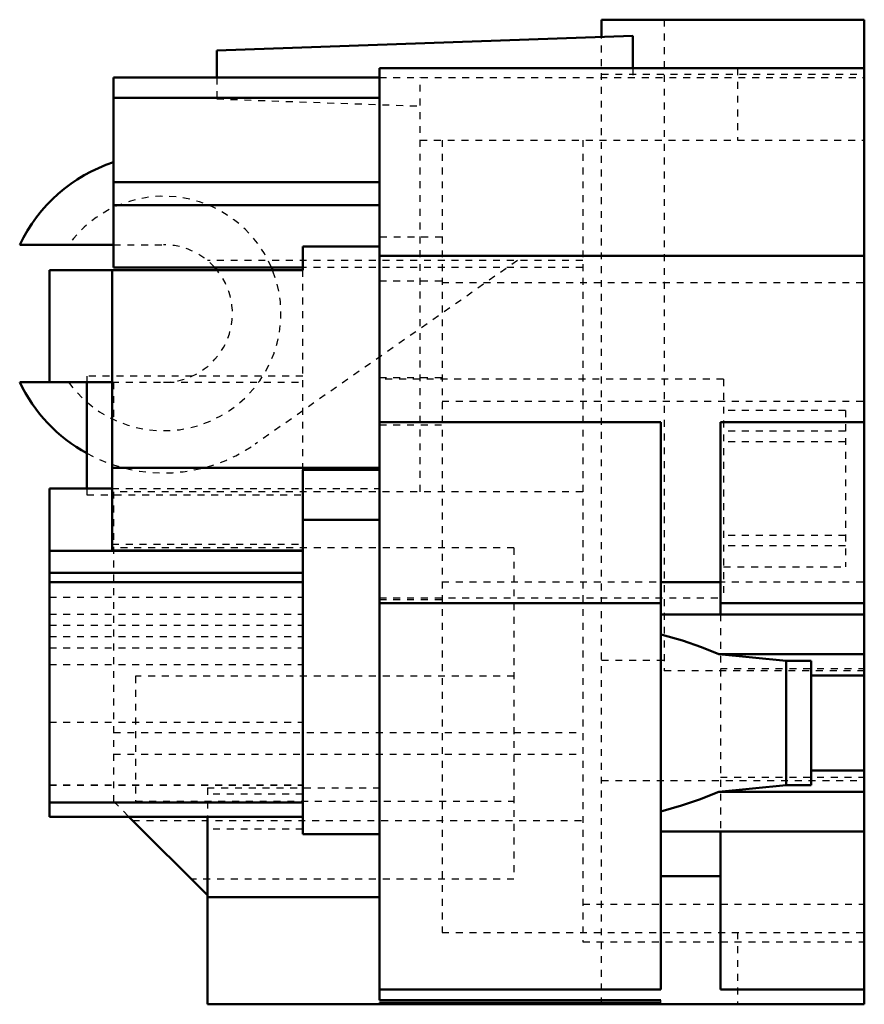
# Model space of a CAD drawing. Header units: millimetres. Extents: x 0 to 562, y -9 to 23.
# Tile 2 of 2: x 535 to 562, y -9 to 23. Entities that reach past the tile are written whole.
import ezdxf

# ---------------------------------------------------------------- set-up
doc = ezdxf.new("R2010")
doc.units = ezdxf.units.MM
doc.linetypes.add('Dashed', pattern=[2, 1, -1])

msp = doc.modelspace()

# ---------------------------------------------------------------- linework, layer by layer
at = {"linetype": 'Continuous', "lineweight": 50, "ltscale": 0.220682}
for p, q in [((553.6, 21.944), (553.6, 22.5)), ((553.6, 22.5), (562, 22.5)), ((562, 22.5), (562, -9)), ((541.3, 21.515), (554.6, 21.979)), ((554.6, 21.979), (554.6, 20.95)), ((541.3, 21.515), (541.3, 20.65)), ((546.5, 20.95), (562, 20.95)), ((546.5, 20.95), (546.5, -8.871)), ((546.5, 20.65), (538, 20.65)), ((538, 20.65), (538, 14.575)), ((546.5, 20), (538, 20)), ((546.5, 17.3), (538, 17.3)), ((546.5, 16.57), (538, 16.57)), ((538, 15.3), (534.999, 15.3)), ((544.05, 15.239), (544.05, 14.488)), ((544.05, 15.239), (546.5, 15.239)), ((546.5, 14.941), (562, 14.941)), ((544.05, 14.575), (538, 14.575)), ((544.05, 14.488), (535.95, 14.488)), ((535.95, 10.9), (535.95, 14.488)), ((537.95, 5.514), (537.95, 14.488)), ((534.999, 10.9), (537.95, 10.9)), ((537.15, 10.9), (537.15, 7.5)), ((555.5, 9.621), (546.5, 9.621)), ((555.5, -8.522), (555.5, 9.621)), ((557.4, 3.475), (557.4, 9.621)), ((557.4, 9.621), (562, 9.621)), ((537.95, 8.165), (546.5, 8.165)), ((544.05, 8.095), (544.05, -3.561)), ((544.05, 8.095), (546.5, 8.095)), ((535.95, 7.5), (537.95, 7.5)), ((535.95, 7.5), (535.95, -3)), ((544.05, 6.5), (546.5, 6.5)), ((535.95, 5.506), (544.05, 5.506)), ((537.95, 5.514), (544.05, 5.514)), ((535.95, 4.799), (544.05, 4.799)), ((535.95, 4.5), (544.05, 4.5)), ((555.5, 4.5), (557.4, 4.5)), ((555.5, 3.836), (546.5, 3.836)), ((557.4, 3.836), (562, 3.836)), ((555.5, 3.475), (562, 3.475)), ((557.349, 2.2), (562, 2.2)), ((559.506, 1.99), (557.349, 2.2)), ((559.506, 1.99), (559.506, -1.99)), ((560.3, 1.99), (559.506, 1.99)), ((560.3, -1.99), (560.3, 1.99)), ((560.3, 1.518), (562, 1.518)), ((560.3, -1.518), (562, -1.518)), ((557.349, -2.2), (559.506, -1.99)), ((557.349, -2.2), (562, -2.2)), ((559.506, -1.99), (560.3, -1.99)), ((535.95, -2.545), (544.05, -2.545)), ((535.95, -3), (544.05, -3)), ((538.49, -3), (541, -5.51)), ((541, -3), (541, -9)), ((546.5, -3.561), (544.05, -3.561)), ((555.5, -3.475), (562, -3.475)), ((557.4, -8.522), (557.4, -3.475)), ((555.5, -4.902), (557.4, -4.902)), ((546.5, -5.575), (541, -5.575)), ((555.5, -8.522), (546.5, -8.522)), ((557.4, -8.522), (562, -8.522)), ((562, -9), (541, -9)), ((546.5, -8.871), (555.5, -8.871)), ((555.5, -8.949), (546.5, -8.949)), ((546.5, -8.949), (546.5, -9))]:
    msp.add_line(p, q, dxfattribs=at)
at = {"linetype": 'Dashed', "lineweight": 25, "ltscale": 0.220682}
for p, q in [((555.6, 22.5), (555.6, 1.669)), ((553.6, -9), (553.6, 21.944)), ((554.6, 20.95), (554.6, 20.65)), ((557.95, 20.95), (557.95, 18.65)), ((541.3, 20.65), (541.3, 19.965)), ((546.5, 20.65), (562, 20.65)), ((547.8, 7.4), (547.8, 20.65)), ((553.6, 20.758), (562, 20.758)), ((541.3, 19.965), (547.8, 19.738)), ((547.8, 18.65), (562, 18.65)), ((548.5, 18.65), (548.5, -6.7)), ((553, 18.65), (553, -7)), ((548.5, 15.545), (546.5, 15.545)), ((538, 15.3), (539.6, 15.3)), ((553, 14.797), (541, 14.797)), ((550.915, 14.797), (542.525, 8.922)), ((553, 14.575), (544.05, 14.575)), ((544.05, 8.095), (544.05, 14.488)), ((546.5, 14.148), (548.5, 14.148)), ((548.5, 14.09), (562, 14.09)), ((544.05, 11.1), (537.15, 11.1)), ((537.15, 11.1), (537.15, 10.9)), ((546.5, 11.05), (548.5, 11.05)), ((537.95, 10.9), (544.05, 10.9)), ((538, 10.9), (538, 9.708)), ((557.5, 11), (546.5, 11)), ((557.5, 11), (557.5, 4)), ((548.5, 10.301), (562, 10.301)), ((561.4, 10), (557.5, 10)), ((561.4, 10), (561.4, 5)), ((546.5, 9.534), (548.5, 9.534)), ((561.4, 9.333), (557.5, 9.333)), ((561.4, 9), (557.5, 9)), ((537.15, 7.5), (537.15, 7.3)), ((537.15, 7.3), (544.05, 7.3)), ((537.95, 7.5), (546.5, 7.5)), ((553, 7.4), (538, 7.4)), ((538, 7.4), (538, -2.51)), ((561.4, 6), (557.5, 6)), ((537.95, 5.718), (544.05, 5.718)), ((550.8, 5.6), (538, 5.6)), ((550.8, 5.6), (550.8, -5)), ((561.4, 5.667), (557.5, 5.667)), ((557.5, 5), (561.4, 5)), ((548.5, 4.516), (562, 4.516)), ((535.95, 4.028), (544.05, 4.028)), ((546.5, 4), (557.5, 4)), ((546.5, 3.95), (548.5, 3.95)), ((535.95, 3.485), (544.05, 3.485)), ((557.4, 3.475), (557.4, -3.475)), ((535.95, 3.128), (544.05, 3.128)), ((535.95, 2.764), (544.05, 2.764)), ((535.95, 2.403), (544.05, 2.403)), ((553.6, 2.009), (555.6, 2.009)), ((535.95, 1.867), (544.05, 1.867)), ((562, 1.669), (555.6, 1.669)), ((557.4, 1.738), (562, 1.738)), ((550.8, 1.5), (538.7, 1.5)), ((538.7, 1.5), (538.7, -2.5)), ((535.95, 0.025), (544.05, 0.025)), ((538, -0.3), (553, -0.3)), ((538, -1), (553, -1)), ((553.6, -1.845), (562, -1.845)), ((557.4, -1.738), (562, -1.738)), ((535.95, -1.975), (544.05, -1.975)), ((535.95, -1.987), (544.05, -1.987)), ((541, -2.075), (546.5, -2.075)), ((541, -2.075), (541, -3)), ((538, -2.51), (538.49, -3)), ((538.7, -2.5), (550.8, -2.5)), ((544.05, -2.275), (541, -2.275)), ((538.611, -3.121), (553, -3.121)), ((541, -2.996), (544.05, -2.996)), ((544.05, -3.396), (541, -3.396)), ((550.8, -5), (540.49, -5)), ((553, -5.8), (562, -5.8)), ((548.5, -6.7), (562, -6.7)), ((557.95, -6.7), (557.95, -9)), ((553, -7), (562, -7))]:
    msp.add_line(p, q, dxfattribs=at)
at = {"linetype": 'Continuous', "lineweight": 25, "ltscale": 0.220682}
msp.add_line((555.5, -8.949), (555.5, -8.871), dxfattribs=at)
at = {"linetype": 'Continuous', "lineweight": 50, "ltscale": 0.220682}
for points in [[(557.349, 2.2), (556.794, 2.426), (556.187, 2.634), (555.533, 2.821), (555.5, 2.83)], [(555.5, -2.83), (556.157, -2.643), (556.766, -2.437), (557.323, -2.211), (557.349, -2.2)]]:
    msp.add_lwpolyline(points, dxfattribs=at)
for radius, start, end in [(5.1, 108.2833, 154.4448), (2.2, 39.1004, 42.1022), (3.75, 21.7156, 23.1621), (5.1, 205.5552, 241.2894)]:
    msp.add_arc((539.6, 13.1), radius, start, end, dxfattribs=at)
at = {"linetype": 'Dashed', "lineweight": 25, "ltscale": 0.220682}
for radius, start, end in [(3.75, 23.1621, 144.0792), (2.2, 42.1022, 90), (3.75, 215.9208, 21.7156), (2.2, 270, 39.1004), (5.1, 241.2894, 305.0008)]:
    msp.add_arc((539.6, 13.1), radius, start, end, dxfattribs=at)

doc.saveas('drawing.dxf')
